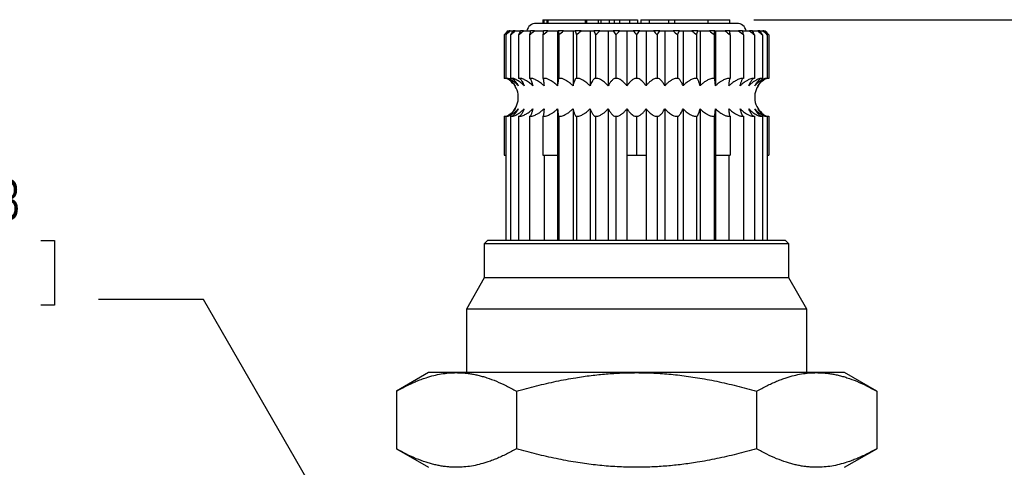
# Model space of a CAD drawing. Header units: millimetres. Extents: x 6 to 273, y 6 to 210.
# Tile 4 of 15: x 53 to 105, y 90 to 114. Entities that reach past the tile are written whole.
import ezdxf

# ---------------------------------------------------------------- set-up
doc = ezdxf.new("R2010")
doc.units = ezdxf.units.MM
doc.linetypes.add('SLD-Solid', pattern=[0])
doc.layers.add('DIMENSIONS', color=140, linetype='SLD-Solid', lineweight=25)
doc.styles.add('SLDTEXTSTYLE0', font='TXT', dxfattribs={"width": 0.7})
doc.dimstyles.new('SLDDIMSTYLE0', dxfattribs={"dimtxt": 2.158008, "dimasz": 3.302, "dimexe": 0, "dimexo": 0.0625, "dimgap": 0.539502, "dimtad": 0, "dimtih": 1, "dimtoh": 1, "dimdec": 1, "dimrnd": 1e-09, "dimzin": 12, "dimdsep": 46, "dimtxsty": 'SLDTEXTSTYLE0', "dimsah": 1, "dimcen": 0.09, "dimadec": 0, "dimazin": 3, "dimtfac": 1, "dimtdec": 1, "dimtofl": 0, "dimtmove": 0, "dimatfit": 3, "dimfxl": 0, "dimfrac": 2, "dimtolj": 1, "dimtzin": 12, "dimarcsym": 0})
doc.dimstyles.new('SLDDIMSTYLE2', dxfattribs={"dimtxt": 2.158008, "dimasz": 3.302, "dimexe": 0, "dimexo": 0.0625, "dimgap": 0.539502, "dimtad": 0, "dimtih": 1, "dimtoh": 1, "dimdec": 1, "dimrnd": 1e-09, "dimzin": 12, "dimdsep": 46, "dimtxsty": 'SLDTEXTSTYLE0', "dimsah": 1, "dimcen": 0, "dimadec": 0, "dimazin": 3, "dimtfac": 1, "dimtdec": 1, "dimtofl": 0, "dimtmove": 0, "dimatfit": 3, "dimfxl": 0, "dimfrac": 2, "dimtolj": 1, "dimtzin": 12, "dimarcsym": 0})

# ---------------------------------------------------------------- blocks, each defined once
blk = doc.blocks.new('_D_1')
at = {"layer": 'DIMENSIONS'}
for p, q in [((92.23, 114.017), (143.741, 114.017)), ((140.566, 114.017), (140.566, 91.045)), ((137.36, 87.132), (136.635, 87.132)), ((136.635, 87.132), (136.635, 83.702)), ((143.773, 87.132), (144.497, 87.132)), ((144.497, 87.132), (144.497, 83.702)), ((136.635, 83.702), (137.36, 83.702)), ((144.497, 83.702), (143.773, 83.702)), ((140.566, 60.567), (140.566, 83.219)), ((96.203, 60.567), (143.741, 60.567))]:
    blk.add_line(p, q, dxfattribs=at)
for points in [[(140.566, 114.017), (140.058, 110.715), (141.074, 110.715)], [(140.566, 60.567), (141.074, 63.869), (140.058, 63.869)]]:
    blk.add_solid(points, dxfattribs=at)
at = {"layer": 'DIMENSIONS', "char_height": 2.1167, "attachment_point": 1, "style": 'SLDTEXTSTYLE0'}
for s, insert in [('53.5', (137.36, 90.344)), ('2.10', (137.36, 86.431))]:
    blk.add_mtext(s, dxfattribs=dict(at, insert=insert))
blk = doc.blocks.new('_D_4')
at = {"layer": 'DIMENSIONS'}
for p, q in [((48.121, 102.359), (47.397, 102.359)), ((47.397, 102.359), (47.397, 98.929)), ((54.534, 102.359), (55.259, 102.359)), ((55.259, 102.359), (55.259, 98.929)), ((63.127, 99.225), (57.571, 99.225)), ((72.208, 83.496), (63.127, 99.225)), ((47.397, 98.929), (48.121, 98.929)), ((55.259, 98.929), (54.534, 98.929))]:
    blk.add_line(p, q, dxfattribs=at)
blk.add_solid([(72.208, 83.496), (70.997, 86.61), (70.118, 86.102)], dxfattribs=at)
at = {"layer": 'DIMENSIONS', "char_height": 2.1167, "attachment_point": 1, "style": 'SLDTEXTSTYLE0'}
for s, insert in [('%%c', (47.39, 105.571)), ('3.3', (50.648, 105.571)), ('0.13', (48.121, 101.658)), ('X2', (49.464, 97.745))]:
    blk.add_mtext(s, dxfattribs=dict(at, insert=insert))

msp = doc.modelspace()

# ---------------------------------------------------------------- linework, layer by layer
for p, q in [((91.343, 113.822), (80.723, 113.822)), ((81.075, 114.017), (81.075, 113.822)), ((81.075, 114.017), (81.129, 114.017)), ((81.129, 114.017), (81.129, 113.822)), ((81.129, 114.017), (81.294, 114.017)), ((81.294, 114.017), (81.294, 113.822)), ((81.294, 114.017), (81.348, 114.017)), ((81.348, 114.017), (81.348, 113.822)), ((81.348, 114.017), (83.322, 114.017)), ((83.322, 114.017), (83.322, 113.822)), ((83.322, 114.017), (83.375, 114.017)), ((83.375, 113.822), (83.375, 114.017)), ((83.375, 114.017), (83.389, 114.017)), ((83.389, 114.017), (83.389, 113.822)), ((83.389, 114.017), (84.005, 114.017)), ((84.005, 114.017), (84.147, 114.017)), ((84.005, 114.017), (84.005, 113.822)), ((84.147, 114.017), (84.147, 113.822)), ((84.147, 114.017), (84.593, 114.017)), ((84.593, 114.017), (84.593, 113.822)), ((84.593, 114.017), (84.85, 114.017)), ((84.85, 114.017), (84.85, 113.822)), ((84.852, 114.017), (84.852, 113.822)), ((84.852, 114.017), (85.137, 114.017)), ((85.137, 114.017), (85.137, 113.822)), ((85.137, 114.017), (85.655, 114.017)), ((85.655, 114.017), (85.655, 113.822)), ((85.655, 114.017), (86.092, 114.017)), ((86.092, 114.017), (86.092, 113.822)), ((86.265, 114.017), (86.265, 113.822)), ((86.265, 114.017), (86.701, 114.017)), ((86.701, 114.017), (87.727, 114.017)), ((86.701, 114.017), (86.701, 113.822)), ((87.727, 114.017), (87.727, 113.822)), ((87.727, 114.017), (88.048, 114.017)), ((88.048, 114.017), (89.825, 114.017)), ((88.048, 114.017), (88.048, 113.822)), ((89.825, 113.822), (89.825, 114.017)), ((89.825, 114.017), (90.96, 114.017)), ((90.96, 113.822), (90.96, 114.017)), ((79.233, 113.422), (79.033, 113.222)), ((79.033, 113.222), (79.033, 110.917)), ((79.12, 113.222), (79.12, 110.917)), ((79.236, 113.422), (79.233, 113.422)), ((79.236, 113.422), (79.292, 113.422)), ((79.346, 113.422), (79.292, 113.422)), ((79.346, 113.422), (79.515, 113.422)), ((79.376, 113.222), (79.376, 110.917)), ((79.622, 113.422), (79.515, 113.422)), ((79.622, 113.422), (79.898, 113.422)), ((79.796, 113.222), (79.796, 110.917)), ((80.055, 113.422), (79.898, 113.422)), ((80.055, 113.422), (80.432, 113.422)), ((80.37, 113.222), (80.37, 110.917)), ((80.635, 113.422), (80.432, 113.422)), ((80.635, 113.422), (81.105, 113.422)), ((81.084, 113.222), (81.084, 110.917)), ((81.349, 113.422), (81.105, 113.422)), ((81.349, 113.422), (81.858, 113.422)), ((81.858, 113.422), (81.858, 110.519)), ((81.858, 113.422), (81.898, 113.422)), ((82.178, 113.422), (81.898, 113.422)), ((81.919, 113.222), (81.919, 110.917)), ((82.178, 113.422), (82.674, 113.422)), ((82.674, 113.422), (82.674, 110.519)), ((82.674, 113.422), (82.793, 113.422)), ((83.101, 113.422), (82.793, 113.422)), ((82.856, 113.222), (82.856, 110.917)), ((83.101, 113.422), (83.573, 113.422)), ((83.573, 113.422), (83.573, 110.519)), ((83.573, 113.422), (83.769, 113.422)), ((84.097, 113.422), (83.769, 113.422)), ((83.87, 113.222), (83.87, 110.917)), ((84.097, 113.422), (84.533, 113.422)), ((84.533, 113.422), (84.799, 113.422)), ((84.533, 113.422), (84.533, 110.519)), ((85.141, 113.422), (84.799, 113.422)), ((84.938, 113.222), (84.938, 110.917)), ((85.141, 113.422), (85.529, 113.422)), ((85.529, 113.422), (85.861, 113.422)), ((85.529, 113.422), (85.529, 110.519)), ((86.206, 113.422), (85.861, 113.422)), ((86.033, 113.222), (86.033, 110.917)), ((86.206, 113.422), (86.538, 113.422)), ((86.538, 113.422), (86.538, 110.519)), ((86.538, 113.422), (86.926, 113.422)), ((87.267, 113.422), (86.926, 113.422)), ((87.128, 113.222), (87.128, 110.917)), ((87.267, 113.422), (87.534, 113.422)), ((87.534, 113.422), (87.534, 110.519)), ((87.534, 113.422), (87.97, 113.422)), ((88.298, 113.422), (87.97, 113.422)), ((88.197, 113.222), (88.197, 110.917)), ((88.298, 113.422), (88.494, 113.422)), ((88.494, 113.422), (88.494, 110.519)), ((88.494, 113.422), (88.966, 113.422)), ((89.273, 113.422), (88.966, 113.422)), ((89.211, 113.222), (89.211, 110.917)), ((89.273, 113.422), (89.393, 113.422)), ((89.393, 113.422), (89.393, 110.519)), ((89.393, 113.422), (89.889, 113.422)), ((90.169, 113.422), (89.889, 113.422)), ((90.148, 113.222), (90.148, 110.917)), ((90.169, 113.422), (90.209, 113.422)), ((90.209, 113.422), (90.209, 110.519)), ((90.209, 113.422), (90.718, 113.422)), ((90.962, 113.422), (90.718, 113.422)), ((90.962, 113.422), (91.431, 113.422)), ((90.983, 113.222), (90.983, 110.917)), ((91.635, 113.422), (91.431, 113.422)), ((91.635, 113.422), (92.012, 113.422)), ((91.697, 113.222), (91.697, 110.917)), ((92.169, 113.422), (92.012, 113.422)), ((92.169, 113.422), (92.445, 113.422)), ((92.271, 113.222), (92.271, 110.917)), ((92.552, 113.422), (92.445, 113.422)), ((92.552, 113.422), (92.721, 113.422)), ((92.691, 113.222), (92.691, 110.917)), ((92.775, 113.422), (92.721, 113.422)), ((92.775, 113.422), (92.831, 113.422)), ((92.833, 113.422), (92.831, 113.422)), ((93.033, 113.222), (92.833, 113.422)), ((92.947, 113.222), (92.947, 110.917)), ((93.033, 113.222), (93.033, 110.917)), ((79.12, 110.917), (79.033, 110.917)), ((79.242, 110.917), (79.12, 110.917)), ((79.508, 110.917), (79.376, 110.917)), ((79.936, 110.917), (79.796, 110.917)), ((80.513, 110.917), (80.37, 110.917)), ((81.226, 110.917), (81.084, 110.917)), ((81.919, 110.917), (81.908, 110.917)), ((82.058, 110.917), (81.919, 110.917)), ((82.856, 110.917), (82.822, 110.917)), ((82.988, 110.917), (82.856, 110.917)), ((83.87, 110.917), (83.816, 110.917)), ((83.992, 110.917), (83.87, 110.917)), ((84.938, 110.917), (84.864, 110.917)), ((85.047, 110.917), (84.938, 110.917)), ((86.033, 110.917), (85.94, 110.917)), ((86.126, 110.917), (86.033, 110.917)), ((87.128, 110.917), (87.02, 110.917)), ((87.203, 110.917), (87.128, 110.917)), ((88.197, 110.917), (88.074, 110.917)), ((88.251, 110.917), (88.197, 110.917)), ((89.211, 110.917), (89.079, 110.917)), ((89.245, 110.917), (89.211, 110.917)), ((90.148, 110.917), (90.009, 110.917)), ((90.159, 110.917), (90.148, 110.917)), ((90.983, 110.917), (90.84, 110.917)), ((91.697, 110.917), (91.554, 110.917)), ((92.271, 110.917), (92.131, 110.917)), ((92.691, 110.917), (92.559, 110.917)), ((92.947, 110.917), (92.825, 110.917)), ((93.033, 110.917), (92.947, 110.917)), ((79.033, 108.917), (79.12, 108.917)), ((79.033, 108.917), (79.033, 106.867)), ((79.12, 108.917), (79.12, 102.367)), ((79.12, 108.917), (79.242, 108.917)), ((79.376, 108.917), (79.376, 102.367)), ((79.376, 108.917), (79.508, 108.917)), ((79.796, 108.917), (79.796, 102.367)), ((79.796, 108.917), (79.936, 108.917)), ((80.37, 108.917), (80.37, 102.367)), ((80.37, 108.917), (80.513, 108.917)), ((81.084, 108.917), (81.226, 108.917)), ((81.084, 108.917), (81.084, 106.867)), ((81.858, 109.315), (81.858, 106.867)), ((81.908, 108.917), (81.919, 108.917)), ((81.919, 108.917), (81.919, 102.367)), ((81.919, 108.917), (82.058, 108.917)), ((82.674, 109.315), (82.674, 102.367)), ((82.822, 108.917), (82.856, 108.917)), ((82.856, 108.917), (82.856, 102.367)), ((82.856, 108.917), (82.988, 108.917)), ((83.573, 109.315), (83.573, 102.367)), ((83.816, 108.917), (83.87, 108.917)), ((83.87, 108.917), (83.87, 102.367)), ((83.87, 108.917), (83.992, 108.917)), ((84.533, 109.315), (84.533, 102.367)), ((84.864, 108.917), (84.938, 108.917)), ((84.938, 108.917), (84.938, 102.367)), ((84.938, 108.917), (85.047, 108.917)), ((85.529, 109.315), (85.529, 106.867)), ((85.94, 108.917), (86.033, 108.917)), ((86.033, 108.917), (86.033, 106.867)), ((86.033, 108.917), (86.126, 108.917)), ((86.538, 109.315), (86.538, 106.867)), ((87.02, 108.917), (87.128, 108.917)), ((87.128, 108.917), (87.128, 102.367)), ((87.128, 108.917), (87.203, 108.917)), ((87.534, 109.315), (87.534, 102.367)), ((88.074, 108.917), (88.197, 108.917)), ((88.197, 108.917), (88.197, 102.367)), ((88.197, 108.917), (88.251, 108.917)), ((88.494, 109.315), (88.494, 102.367)), ((89.079, 108.917), (89.211, 108.917)), ((89.211, 108.917), (89.211, 102.367)), ((89.211, 108.917), (89.245, 108.917)), ((89.393, 109.315), (89.393, 102.367)), ((90.009, 108.917), (90.148, 108.917)), ((90.148, 108.917), (90.148, 102.367)), ((90.148, 108.917), (90.159, 108.917)), ((90.209, 109.315), (90.209, 106.867)), ((90.84, 108.917), (90.983, 108.917)), ((90.983, 108.917), (90.983, 106.867)), ((91.554, 108.917), (91.697, 108.917)), ((91.697, 108.917), (91.697, 102.367)), ((92.131, 108.917), (92.271, 108.917)), ((92.271, 108.917), (92.271, 102.367)), ((92.559, 108.917), (92.691, 108.917)), ((92.691, 108.917), (92.691, 102.367)), ((92.825, 108.917), (92.947, 108.917)), ((92.947, 108.917), (92.947, 102.367)), ((92.947, 108.917), (93.033, 108.917)), ((93.033, 108.917), (93.033, 106.867)), ((79.033, 106.867), (79.12, 106.867)), ((81.084, 106.867), (81.858, 106.867)), ((81.145, 106.867), (81.145, 102.367)), ((81.858, 106.867), (81.858, 102.367)), ((85.529, 106.867), (86.033, 106.867)), ((85.529, 106.867), (85.529, 102.367)), ((86.033, 106.867), (86.538, 106.867)), ((86.538, 106.867), (86.538, 102.367)), ((90.209, 106.867), (90.209, 102.367)), ((90.209, 106.867), (90.983, 106.867)), ((90.922, 106.867), (90.922, 102.367)), ((92.947, 106.867), (93.033, 106.867)), ((78.178, 102.367), (77.983, 102.172)), ((77.983, 102.172), (77.983, 100.372)), ((94.083, 102.172), (77.983, 102.172)), ((78.178, 102.367), (86.033, 102.367)), ((86.033, 102.367), (93.888, 102.367)), ((94.083, 102.172), (93.888, 102.367)), ((94.083, 100.372), (94.083, 102.172)), ((77.983, 100.372), (77.033, 98.722)), ((94.083, 100.372), (77.983, 100.372)), ((95.033, 98.722), (94.083, 100.372)), ((77.033, 98.722), (77.033, 95.367)), ((95.033, 98.722), (77.033, 98.722)), ((95.033, 95.367), (95.033, 98.722)), ((75.033, 95.367), (73.332, 94.385)), ((76.507, 95.367), (75.033, 95.367)), ((86.033, 95.367), (76.507, 95.367)), ((95.56, 95.367), (86.033, 95.367)), ((97.033, 95.367), (95.56, 95.367)), ((98.735, 94.385), (97.033, 95.367)), ((73.332, 94.385), (73.332, 91.35)), ((79.683, 94.385), (79.683, 91.35)), ((92.384, 94.385), (92.384, 91.35)), ((98.735, 94.385), (98.735, 91.35)), ((73.332, 91.35), (75.033, 90.367)), ((97.033, 90.367), (98.735, 91.35))]:
    msp.add_line(p, q)
for centre, radius, start, end in [((80.723, 113.322), 0.5, 90, 168.463), ((91.343, 113.322), 0.5, 11.537, 90), ((78.683, 109.917), 1.1, 321.2358, 55.1773), ((93.383, 109.917), 1.1, 141.2358, 235.1773)]:
    msp.add_arc(centre, radius, start, end)
for points in [[(79.033, 113.222), (79.101, 113.289), (79.168, 113.356), (79.236, 113.422)], [(79.12, 113.222), (79.195, 113.289), (79.27, 113.356), (79.346, 113.422)], [(79.292, 113.422), (79.235, 113.356), (79.177, 113.289), (79.12, 113.222)], [(79.376, 113.222), (79.458, 113.289), (79.54, 113.356), (79.622, 113.422)], [(79.515, 113.422), (79.468, 113.356), (79.422, 113.289), (79.376, 113.222)], [(79.796, 113.222), (79.882, 113.289), (79.968, 113.356), (80.055, 113.422)], [(79.898, 113.422), (79.864, 113.356), (79.83, 113.289), (79.796, 113.222)], [(80.37, 113.222), (80.458, 113.289), (80.547, 113.356), (80.635, 113.422)], [(80.432, 113.422), (80.412, 113.356), (80.391, 113.289), (80.37, 113.222)], [(81.084, 113.222), (81.172, 113.289), (81.26, 113.356), (81.349, 113.422)], [(81.105, 113.422), (81.098, 113.356), (81.091, 113.289), (81.084, 113.222)], [(81.898, 113.422), (81.905, 113.356), (81.912, 113.289), (81.919, 113.222)], [(81.919, 113.222), (82.005, 113.289), (82.091, 113.356), (82.178, 113.422)], [(82.793, 113.422), (82.814, 113.356), (82.835, 113.289), (82.856, 113.222)], [(82.856, 113.222), (82.937, 113.289), (83.019, 113.356), (83.101, 113.422)], [(83.769, 113.422), (83.803, 113.356), (83.837, 113.289), (83.87, 113.222)], [(83.87, 113.222), (83.946, 113.289), (84.021, 113.356), (84.097, 113.422)], [(84.799, 113.422), (84.846, 113.356), (84.892, 113.289), (84.938, 113.222)], [(84.938, 113.222), (85.006, 113.289), (85.073, 113.356), (85.141, 113.422)], [(85.861, 113.422), (85.919, 113.356), (85.976, 113.289), (86.033, 113.222)], [(86.033, 113.222), (86.091, 113.289), (86.148, 113.356), (86.206, 113.422)], [(86.926, 113.422), (86.994, 113.356), (87.061, 113.289), (87.128, 113.222)], [(87.128, 113.222), (87.175, 113.289), (87.221, 113.356), (87.267, 113.422)], [(87.97, 113.422), (88.046, 113.356), (88.121, 113.289), (88.197, 113.222)], [(88.197, 113.222), (88.23, 113.289), (88.264, 113.356), (88.298, 113.422)], [(88.966, 113.422), (89.048, 113.356), (89.13, 113.289), (89.211, 113.222)], [(89.211, 113.222), (89.232, 113.289), (89.253, 113.356), (89.273, 113.422)], [(89.889, 113.422), (89.976, 113.356), (90.062, 113.289), (90.148, 113.222)], [(90.148, 113.222), (90.155, 113.289), (90.162, 113.356), (90.169, 113.422)], [(90.718, 113.422), (90.807, 113.356), (90.895, 113.289), (90.983, 113.222)], [(90.983, 113.222), (90.976, 113.289), (90.969, 113.356), (90.962, 113.422)], [(91.431, 113.422), (91.52, 113.356), (91.609, 113.289), (91.697, 113.222)], [(91.697, 113.222), (91.676, 113.289), (91.655, 113.356), (91.635, 113.422)], [(92.012, 113.422), (92.098, 113.356), (92.185, 113.289), (92.271, 113.222)], [(92.271, 113.222), (92.237, 113.289), (92.203, 113.356), (92.169, 113.422)], [(92.445, 113.422), (92.527, 113.356), (92.609, 113.289), (92.691, 113.222)], [(92.691, 113.222), (92.645, 113.289), (92.598, 113.356), (92.552, 113.422)], [(92.721, 113.422), (92.796, 113.356), (92.872, 113.289), (92.947, 113.222)], [(92.947, 113.222), (92.89, 113.289), (92.832, 113.356), (92.775, 113.422)], [(92.831, 113.422), (92.899, 113.356), (92.966, 113.289), (93.033, 113.222)]]:
    msp.add_open_spline(points, degree=3)
for points, knots in [([(79.624, 110.519), (79.609, 110.54), (79.575, 110.586), (79.516, 110.653), (79.444, 110.723), (79.357, 110.793), (79.256, 110.861), (79.181, 110.898), (79.142, 110.917)], [0, 0, 0, 0, 0.117019, 0.253385, 0.409453, 0.585607, 0.782287, 1, 1, 1, 1]), ([(79.213, 110.917), (79.237, 110.904), (79.282, 110.878), (79.342, 110.836), (79.392, 110.795), (79.458, 110.735), (79.539, 110.649), (79.597, 110.56), (79.624, 110.519)], [0, 0, 0, 0, 0.156323, 0.291689, 0.406375, 0.500602, 0.766332, 1, 1, 1, 1]), ([(79.782, 110.519), (79.764, 110.54), (79.727, 110.586), (79.66, 110.653), (79.579, 110.723), (79.482, 110.793), (79.369, 110.861), (79.286, 110.898), (79.242, 110.917)], [0, 0, 0, 0, 0.117019, 0.253385, 0.409453, 0.585607, 0.782287, 1, 1, 1, 1]), ([(79.451, 110.917), (79.47, 110.904), (79.506, 110.878), (79.555, 110.836), (79.595, 110.795), (79.649, 110.735), (79.713, 110.649), (79.76, 110.56), (79.782, 110.519)], [0, 0, 0, 0, 0.156323, 0.291689, 0.406375, 0.500602, 0.766331, 1, 1, 1, 1]), ([(80.094, 110.519), (80.075, 110.54), (80.034, 110.586), (79.961, 110.653), (79.874, 110.723), (79.769, 110.793), (79.646, 110.861), (79.556, 110.898), (79.508, 110.917)], [0, 0, 0, 0, 0.117019, 0.253385, 0.409453, 0.585607, 0.782287, 1, 1, 1, 1]), ([(79.851, 110.917), (79.865, 110.904), (79.892, 110.878), (79.927, 110.836), (79.957, 110.795), (79.996, 110.735), (80.043, 110.649), (80.078, 110.56), (80.094, 110.519)], [0, 0, 0, 0, 0.156323, 0.291689, 0.406375, 0.500602, 0.766331, 1, 1, 1, 1]), ([(80.552, 110.519), (80.532, 110.54), (80.489, 110.586), (80.412, 110.653), (80.32, 110.723), (80.21, 110.793), (80.081, 110.861), (79.986, 110.898), (79.936, 110.917)], [0, 0, 0, 0, 0.117019, 0.253385, 0.409453, 0.585607, 0.782287, 1, 1, 1, 1]), ([(80.404, 110.917), (80.412, 110.904), (80.429, 110.878), (80.45, 110.836), (80.468, 110.795), (80.492, 110.735), (80.521, 110.649), (80.542, 110.56), (80.552, 110.519)], [0, 0, 0, 0, 0.156323, 0.29169, 0.406375, 0.500602, 0.766331, 1, 1, 1, 1]), ([(81.145, 110.519), (81.124, 110.54), (81.08, 110.586), (81.002, 110.653), (80.907, 110.723), (80.794, 110.793), (80.662, 110.861), (80.564, 110.898), (80.513, 110.917)], [0, 0, 0, 0, 0.117019, 0.253385, 0.409453, 0.585607, 0.782287, 1, 1, 1, 1]), ([(81.095, 110.917), (81.098, 110.904), (81.103, 110.878), (81.111, 110.836), (81.116, 110.795), (81.124, 110.735), (81.134, 110.649), (81.141, 110.56), (81.145, 110.519)], [0, 0, 0, 0, 0.1563234, 0.2916896, 0.4063746, 0.5006016, 0.7663309, 1, 1, 1, 1]), ([(81.858, 110.519), (81.838, 110.54), (81.793, 110.586), (81.715, 110.653), (81.62, 110.723), (81.507, 110.793), (81.375, 110.861), (81.278, 110.898), (81.226, 110.917)], [0, 0, 0, 0, 0.117019, 0.253385, 0.409453, 0.585607, 0.782287, 1, 1, 1, 1]), ([(81.908, 110.917), (81.905, 110.904), (81.899, 110.878), (81.892, 110.836), (81.886, 110.795), (81.878, 110.735), (81.868, 110.649), (81.861, 110.56), (81.858, 110.519)], [0, 0, 0, 0, 0.1563234, 0.2916896, 0.4063746, 0.5006016, 0.7663309, 1, 1, 1, 1]), ([(82.674, 110.519), (82.654, 110.54), (82.611, 110.586), (82.534, 110.653), (82.442, 110.723), (82.332, 110.793), (82.203, 110.861), (82.108, 110.898), (82.058, 110.917)], [0, 0, 0, 0, 0.117019, 0.253385, 0.409453, 0.585607, 0.782287, 1, 1, 1, 1]), ([(82.822, 110.917), (82.813, 110.904), (82.797, 110.878), (82.776, 110.836), (82.757, 110.795), (82.733, 110.735), (82.705, 110.649), (82.684, 110.56), (82.674, 110.519)], [0, 0, 0, 0, 0.156323, 0.29169, 0.406375, 0.500602, 0.766331, 1, 1, 1, 1]), ([(83.573, 110.519), (83.554, 110.54), (83.513, 110.586), (83.44, 110.653), (83.352, 110.723), (83.248, 110.793), (83.125, 110.861), (83.035, 110.898), (82.988, 110.917)], [0, 0, 0, 0, 0.1170189, 0.2533847, 0.4094526, 0.585607, 0.7822867, 1, 1, 1, 1]), ([(83.816, 110.917), (83.801, 110.904), (83.775, 110.878), (83.739, 110.836), (83.71, 110.795), (83.67, 110.735), (83.623, 110.649), (83.589, 110.56), (83.573, 110.519)], [0, 0, 0, 0, 0.156323, 0.291689, 0.406375, 0.500602, 0.766331, 1, 1, 1, 1]), ([(84.533, 110.519), (84.515, 110.54), (84.477, 110.586), (84.41, 110.653), (84.329, 110.723), (84.232, 110.793), (84.119, 110.861), (84.036, 110.898), (83.992, 110.917)], [0, 0, 0, 0, 0.117019, 0.253385, 0.409453, 0.585607, 0.782287, 1, 1, 1, 1]), ([(84.864, 110.917), (84.844, 110.904), (84.808, 110.878), (84.76, 110.836), (84.719, 110.795), (84.665, 110.735), (84.601, 110.649), (84.554, 110.56), (84.533, 110.519)], [0, 0, 0, 0, 0.156323, 0.291689, 0.406375, 0.500602, 0.766331, 1, 1, 1, 1]), ([(85.529, 110.519), (85.513, 110.54), (85.479, 110.586), (85.419, 110.653), (85.347, 110.723), (85.261, 110.793), (85.161, 110.861), (85.086, 110.898), (85.047, 110.917)], [0, 0, 0, 0, 0.117019, 0.253385, 0.409453, 0.585607, 0.782287, 1, 1, 1, 1]), ([(85.94, 110.917), (85.916, 110.904), (85.872, 110.878), (85.811, 110.836), (85.761, 110.795), (85.694, 110.735), (85.614, 110.649), (85.556, 110.56), (85.529, 110.519)], [0, 0, 0, 0, 0.156323, 0.291689, 0.406375, 0.500602, 0.766332, 1, 1, 1, 1]), ([(86.538, 110.519), (86.524, 110.54), (86.495, 110.586), (86.444, 110.653), (86.382, 110.723), (86.309, 110.793), (86.223, 110.861), (86.16, 110.898), (86.126, 110.917)], [0, 0, 0, 0, 0.117019, 0.253385, 0.409453, 0.585607, 0.782287, 1, 1, 1, 1]), ([(87.02, 110.917), (86.992, 110.904), (86.939, 110.878), (86.868, 110.836), (86.81, 110.795), (86.731, 110.735), (86.638, 110.649), (86.57, 110.56), (86.538, 110.519)], [0, 0, 0, 0, 0.156323, 0.291689, 0.406375, 0.500602, 0.766332, 1, 1, 1, 1]), ([(87.534, 110.519), (87.524, 110.54), (87.5, 110.586), (87.458, 110.653), (87.409, 110.723), (87.35, 110.793), (87.281, 110.861), (87.23, 110.898), (87.203, 110.917)], [0, 0, 0, 0, 0.117019, 0.253385, 0.409453, 0.585607, 0.782287, 1, 1, 1, 1]), ([(88.074, 110.917), (88.043, 110.904), (87.984, 110.878), (87.905, 110.836), (87.839, 110.795), (87.751, 110.735), (87.646, 110.649), (87.57, 110.56), (87.534, 110.519)], [0, 0, 0, 0, 0.156323, 0.291689, 0.406375, 0.500602, 0.766331, 1, 1, 1, 1]), ([(88.494, 110.519), (88.486, 110.54), (88.469, 110.586), (88.438, 110.653), (88.401, 110.723), (88.358, 110.793), (88.308, 110.861), (88.271, 110.898), (88.251, 110.917)], [0, 0, 0, 0, 0.117019, 0.253385, 0.409453, 0.585607, 0.782287, 1, 1, 1, 1]), ([(89.079, 110.917), (89.045, 110.904), (88.981, 110.878), (88.895, 110.836), (88.824, 110.795), (88.729, 110.735), (88.615, 110.649), (88.532, 110.56), (88.494, 110.519)], [0, 0, 0, 0, 0.1563233, 0.2916895, 0.4063746, 0.5006018, 0.766331, 1, 1, 1, 1]), ([(89.393, 110.519), (89.388, 110.54), (89.377, 110.586), (89.358, 110.653), (89.336, 110.723), (89.309, 110.793), (89.279, 110.861), (89.257, 110.898), (89.245, 110.917)], [0, 0, 0, 0, 0.117019, 0.253385, 0.409453, 0.585607, 0.782287, 1, 1, 1, 1]), ([(90.009, 110.917), (89.973, 110.904), (89.906, 110.878), (89.815, 110.836), (89.74, 110.795), (89.64, 110.735), (89.52, 110.649), (89.433, 110.56), (89.393, 110.519)], [0, 0, 0, 0, 0.156323, 0.29169, 0.406375, 0.500602, 0.766331, 1, 1, 1, 1]), ([(90.209, 110.519), (90.207, 110.54), (90.203, 110.586), (90.197, 110.653), (90.189, 110.723), (90.18, 110.793), (90.171, 110.861), (90.163, 110.898), (90.159, 110.917)], [0, 0, 0, 0, 0.117019, 0.253385, 0.409453, 0.585607, 0.782287, 1, 1, 1, 1]), ([(90.84, 110.917), (90.804, 110.904), (90.735, 110.878), (90.642, 110.836), (90.565, 110.795), (90.463, 110.735), (90.34, 110.649), (90.251, 110.56), (90.209, 110.519)], [0, 0, 0, 0, 0.156323, 0.29169, 0.406375, 0.500602, 0.766331, 1, 1, 1, 1]), ([(90.922, 110.519), (90.924, 110.54), (90.927, 110.586), (90.932, 110.653), (90.94, 110.723), (90.949, 110.793), (90.96, 110.861), (90.968, 110.898), (90.972, 110.917)], [0, 0, 0, 0, 0.117019, 0.253385, 0.409453, 0.585607, 0.782287, 1, 1, 1, 1]), ([(91.554, 110.917), (91.517, 110.904), (91.448, 110.878), (91.355, 110.836), (91.279, 110.795), (91.176, 110.735), (91.053, 110.649), (90.964, 110.56), (90.922, 110.519)], [0, 0, 0, 0, 0.156323, 0.29169, 0.406375, 0.500602, 0.766331, 1, 1, 1, 1]), ([(91.515, 110.519), (91.52, 110.54), (91.53, 110.586), (91.548, 110.653), (91.57, 110.723), (91.596, 110.793), (91.628, 110.861), (91.651, 110.898), (91.663, 110.917)], [0, 0, 0, 0, 0.1170189, 0.2533847, 0.4094526, 0.585607, 0.7822867, 1, 1, 1, 1]), ([(92.131, 110.917), (92.095, 110.904), (92.028, 110.878), (91.938, 110.836), (91.863, 110.795), (91.763, 110.735), (91.643, 110.649), (91.556, 110.56), (91.515, 110.519)], [0, 0, 0, 0, 0.1563233, 0.2916895, 0.4063746, 0.5006017, 0.7663309, 1, 1, 1, 1]), ([(91.973, 110.519), (91.981, 110.54), (91.998, 110.586), (92.027, 110.653), (92.063, 110.723), (92.107, 110.793), (92.158, 110.861), (92.196, 110.898), (92.216, 110.917)], [0, 0, 0, 0, 0.117019, 0.253385, 0.409453, 0.585607, 0.782287, 1, 1, 1, 1]), ([(92.559, 110.917), (92.524, 110.904), (92.461, 110.878), (92.375, 110.836), (92.304, 110.795), (92.209, 110.735), (92.094, 110.649), (92.012, 110.56), (91.973, 110.519)], [0, 0, 0, 0, 0.156323, 0.291689, 0.406375, 0.500602, 0.766331, 1, 1, 1, 1]), ([(92.285, 110.519), (92.296, 110.54), (92.319, 110.586), (92.359, 110.653), (92.408, 110.723), (92.468, 110.793), (92.538, 110.861), (92.589, 110.898), (92.616, 110.917)], [0, 0, 0, 0, 0.117019, 0.253385, 0.409453, 0.585607, 0.782287, 1, 1, 1, 1]), ([(92.825, 110.917), (92.794, 110.904), (92.735, 110.878), (92.655, 110.836), (92.59, 110.795), (92.502, 110.735), (92.397, 110.649), (92.321, 110.56), (92.285, 110.519)], [0, 0, 0, 0, 0.156323, 0.291689, 0.406375, 0.500602, 0.766331, 1, 1, 1, 1]), ([(92.443, 110.519), (92.456, 110.54), (92.485, 110.586), (92.535, 110.653), (92.597, 110.723), (92.671, 110.793), (92.757, 110.861), (92.821, 110.898), (92.854, 110.917)], [0, 0, 0, 0, 0.1170189, 0.2533847, 0.4094526, 0.585607, 0.7822867, 1, 1, 1, 1]), ([(92.925, 110.917), (92.896, 110.904), (92.844, 110.878), (92.773, 110.836), (92.715, 110.795), (92.637, 110.735), (92.543, 110.649), (92.475, 110.56), (92.443, 110.519)], [0, 0, 0, 0, 0.156323, 0.291689, 0.406375, 0.500602, 0.766332, 1, 1, 1, 1]), ([(79.142, 108.917), (79.17, 108.931), (79.223, 108.956), (79.294, 108.999), (79.352, 109.039), (79.43, 109.099), (79.524, 109.185), (79.592, 109.274), (79.624, 109.315)], [0, 0, 0, 0, 0.156323, 0.291689, 0.406375, 0.500602, 0.766332, 1, 1, 1, 1]), ([(79.624, 109.315), (79.611, 109.294), (79.582, 109.248), (79.532, 109.181), (79.47, 109.111), (79.396, 109.041), (79.31, 108.973), (79.246, 108.936), (79.213, 108.917)], [0, 0, 0, 0, 0.117019, 0.253385, 0.409453, 0.585607, 0.782287, 1, 1, 1, 1]), ([(79.242, 108.917), (79.273, 108.931), (79.332, 108.956), (79.411, 108.999), (79.477, 109.039), (79.565, 109.099), (79.67, 109.185), (79.746, 109.274), (79.782, 109.315)], [0, 0, 0, 0, 0.156323, 0.291689, 0.406375, 0.500602, 0.766331, 1, 1, 1, 1]), ([(79.782, 109.315), (79.771, 109.294), (79.748, 109.248), (79.708, 109.181), (79.658, 109.111), (79.599, 109.041), (79.529, 108.973), (79.478, 108.936), (79.451, 108.917)], [0, 0, 0, 0, 0.117019, 0.253385, 0.409453, 0.585607, 0.782287, 1, 1, 1, 1]), ([(79.508, 108.917), (79.543, 108.931), (79.606, 108.956), (79.692, 108.999), (79.763, 109.039), (79.858, 109.099), (79.973, 109.185), (80.055, 109.274), (80.094, 109.315)], [0, 0, 0, 0, 0.156323, 0.291689, 0.406375, 0.500602, 0.766331, 1, 1, 1, 1]), ([(80.094, 109.315), (80.086, 109.294), (80.069, 109.248), (80.04, 109.181), (80.004, 109.111), (79.96, 109.041), (79.909, 108.973), (79.871, 108.936), (79.851, 108.917)], [0, 0, 0, 0, 0.117019, 0.253385, 0.409453, 0.585607, 0.782287, 1, 1, 1, 1]), ([(79.936, 108.917), (79.972, 108.931), (80.039, 108.956), (80.129, 108.999), (80.204, 109.039), (80.304, 109.099), (80.424, 109.185), (80.511, 109.274), (80.552, 109.315)], [0, 0, 0, 0, 0.156323, 0.29169, 0.406375, 0.500602, 0.766331, 1, 1, 1, 1]), ([(80.552, 109.315), (80.547, 109.294), (80.537, 109.248), (80.519, 109.181), (80.497, 109.111), (80.471, 109.041), (80.439, 108.973), (80.416, 108.936), (80.404, 108.917)], [0, 0, 0, 0, 0.117019, 0.253385, 0.409453, 0.585607, 0.782287, 1, 1, 1, 1]), ([(80.513, 108.917), (80.55, 108.931), (80.619, 108.956), (80.712, 108.999), (80.788, 109.039), (80.891, 109.099), (81.014, 109.185), (81.103, 109.274), (81.145, 109.315)], [0, 0, 0, 0, 0.156323, 0.29169, 0.406375, 0.500602, 0.766331, 1, 1, 1, 1]), ([(81.145, 109.315), (81.143, 109.294), (81.14, 109.248), (81.134, 109.181), (81.127, 109.111), (81.118, 109.041), (81.107, 108.973), (81.099, 108.936), (81.095, 108.917)], [0, 0, 0, 0, 0.1170189, 0.2533847, 0.4094526, 0.585607, 0.7822867, 1, 1, 1, 1]), ([(81.226, 108.917), (81.263, 108.931), (81.332, 108.956), (81.425, 108.999), (81.502, 109.039), (81.604, 109.099), (81.727, 109.185), (81.816, 109.274), (81.858, 109.315)], [0, 0, 0, 0, 0.156323, 0.29169, 0.406375, 0.500602, 0.766331, 1, 1, 1, 1]), ([(81.858, 109.315), (81.86, 109.294), (81.863, 109.248), (81.87, 109.181), (81.878, 109.111), (81.887, 109.041), (81.896, 108.973), (81.904, 108.936), (81.908, 108.917)], [0, 0, 0, 0, 0.117019, 0.253385, 0.409453, 0.585607, 0.782287, 1, 1, 1, 1]), ([(82.058, 108.917), (82.094, 108.931), (82.161, 108.956), (82.252, 108.999), (82.327, 109.039), (82.427, 109.099), (82.547, 109.185), (82.634, 109.274), (82.674, 109.315)], [0, 0, 0, 0, 0.156323, 0.29169, 0.406375, 0.500602, 0.766331, 1, 1, 1, 1]), ([(82.674, 109.315), (82.679, 109.294), (82.69, 109.248), (82.709, 109.181), (82.731, 109.111), (82.757, 109.041), (82.788, 108.973), (82.81, 108.936), (82.822, 108.917)], [0, 0, 0, 0, 0.117019, 0.253385, 0.409453, 0.585607, 0.782287, 1, 1, 1, 1]), ([(82.988, 108.917), (83.022, 108.931), (83.086, 108.956), (83.172, 108.999), (83.243, 109.039), (83.338, 109.099), (83.452, 109.185), (83.535, 109.274), (83.573, 109.315)], [0, 0, 0, 0, 0.156323, 0.291689, 0.406375, 0.500602, 0.766331, 1, 1, 1, 1]), ([(83.573, 109.315), (83.581, 109.294), (83.598, 109.248), (83.629, 109.181), (83.666, 109.111), (83.709, 109.041), (83.759, 108.973), (83.796, 108.936), (83.816, 108.917)], [0, 0, 0, 0, 0.117019, 0.253385, 0.409453, 0.585607, 0.782287, 1, 1, 1, 1]), ([(83.992, 108.917), (84.024, 108.931), (84.083, 108.956), (84.162, 108.999), (84.228, 109.039), (84.316, 109.099), (84.421, 109.185), (84.497, 109.274), (84.533, 109.315)], [0, 0, 0, 0, 0.1563232, 0.2916894, 0.4063746, 0.500602, 0.7663312, 1, 1, 1, 1]), ([(84.533, 109.315), (84.543, 109.294), (84.567, 109.248), (84.608, 109.181), (84.658, 109.111), (84.717, 109.041), (84.786, 108.973), (84.837, 108.936), (84.864, 108.917)], [0, 0, 0, 0, 0.117019, 0.253385, 0.409453, 0.585607, 0.782287, 1, 1, 1, 1]), ([(85.047, 108.917), (85.075, 108.931), (85.128, 108.956), (85.199, 108.999), (85.257, 109.039), (85.336, 109.099), (85.429, 109.185), (85.497, 109.274), (85.529, 109.315)], [0, 0, 0, 0, 0.156323, 0.291689, 0.406375, 0.500602, 0.766332, 1, 1, 1, 1]), ([(85.529, 109.315), (85.542, 109.294), (85.571, 109.248), (85.623, 109.181), (85.685, 109.111), (85.758, 109.041), (85.844, 108.973), (85.907, 108.936), (85.94, 108.917)], [0, 0, 0, 0, 0.117019, 0.253385, 0.409453, 0.585607, 0.782287, 1, 1, 1, 1]), ([(86.126, 108.917), (86.15, 108.931), (86.195, 108.956), (86.256, 108.999), (86.306, 109.039), (86.373, 109.099), (86.453, 109.185), (86.511, 109.274), (86.538, 109.315)], [0, 0, 0, 0, 0.156323, 0.291689, 0.406375, 0.500602, 0.766332, 1, 1, 1, 1]), ([(86.538, 109.315), (86.554, 109.294), (86.587, 109.248), (86.648, 109.181), (86.72, 109.111), (86.806, 109.041), (86.906, 108.973), (86.981, 108.936), (87.02, 108.917)], [0, 0, 0, 0, 0.117019, 0.253385, 0.409453, 0.585607, 0.782287, 1, 1, 1, 1]), ([(87.203, 108.917), (87.223, 108.931), (87.259, 108.956), (87.307, 108.999), (87.348, 109.039), (87.402, 109.099), (87.466, 109.185), (87.513, 109.274), (87.534, 109.315)], [0, 0, 0, 0, 0.156323, 0.291689, 0.406375, 0.500602, 0.766331, 1, 1, 1, 1]), ([(87.534, 109.315), (87.552, 109.294), (87.59, 109.248), (87.657, 109.181), (87.738, 109.111), (87.835, 109.041), (87.947, 108.973), (88.031, 108.936), (88.074, 108.917)], [0, 0, 0, 0, 0.117019, 0.253385, 0.409453, 0.585607, 0.782287, 1, 1, 1, 1]), ([(88.251, 108.917), (88.266, 108.931), (88.292, 108.956), (88.328, 108.999), (88.357, 109.039), (88.397, 109.099), (88.444, 109.185), (88.478, 109.274), (88.494, 109.315)], [0, 0, 0, 0, 0.1563233, 0.2916895, 0.4063746, 0.5006018, 0.766331, 1, 1, 1, 1]), ([(88.494, 109.315), (88.513, 109.294), (88.554, 109.248), (88.627, 109.181), (88.715, 109.111), (88.819, 109.041), (88.941, 108.973), (89.032, 108.936), (89.079, 108.917)], [0, 0, 0, 0, 0.117019, 0.253385, 0.409453, 0.585607, 0.782287, 1, 1, 1, 1]), ([(89.245, 108.917), (89.253, 108.931), (89.27, 108.956), (89.291, 108.999), (89.309, 109.039), (89.334, 109.099), (89.362, 109.185), (89.383, 109.274), (89.393, 109.315)], [0, 0, 0, 0, 0.156323, 0.29169, 0.406375, 0.500602, 0.766331, 1, 1, 1, 1]), ([(89.393, 109.315), (89.413, 109.294), (89.456, 109.248), (89.532, 109.181), (89.625, 109.111), (89.735, 109.041), (89.864, 108.973), (89.959, 108.936), (90.009, 108.917)], [0, 0, 0, 0, 0.117019, 0.253385, 0.409453, 0.585607, 0.782287, 1, 1, 1, 1]), ([(90.159, 108.917), (90.162, 108.931), (90.167, 108.956), (90.175, 108.999), (90.181, 109.039), (90.189, 109.099), (90.199, 109.185), (90.206, 109.274), (90.209, 109.315)], [0, 0, 0, 0, 0.156323, 0.29169, 0.406375, 0.500602, 0.766331, 1, 1, 1, 1]), ([(90.209, 109.315), (90.229, 109.294), (90.274, 109.248), (90.352, 109.181), (90.447, 109.111), (90.56, 109.041), (90.692, 108.973), (90.789, 108.936), (90.84, 108.917)], [0, 0, 0, 0, 0.117019, 0.253385, 0.409453, 0.585607, 0.782287, 1, 1, 1, 1]), ([(90.922, 109.315), (90.943, 109.294), (90.987, 109.248), (91.065, 109.181), (91.16, 109.111), (91.273, 109.041), (91.405, 108.973), (91.503, 108.936), (91.554, 108.917)], [0, 0, 0, 0, 0.1170189, 0.2533847, 0.4094526, 0.585607, 0.7822867, 1, 1, 1, 1]), ([(90.972, 108.917), (90.969, 108.931), (90.964, 108.956), (90.956, 108.999), (90.95, 109.039), (90.943, 109.099), (90.933, 109.185), (90.926, 109.274), (90.922, 109.315)], [0, 0, 0, 0, 0.156323, 0.29169, 0.406375, 0.500602, 0.766331, 1, 1, 1, 1]), ([(91.515, 109.315), (91.535, 109.294), (91.578, 109.248), (91.655, 109.181), (91.747, 109.111), (91.857, 109.041), (91.986, 108.973), (92.081, 108.936), (92.131, 108.917)], [0, 0, 0, 0, 0.1170189, 0.2533847, 0.4094526, 0.585607, 0.7822867, 1, 1, 1, 1]), ([(91.663, 108.917), (91.654, 108.931), (91.638, 108.956), (91.617, 108.999), (91.599, 109.039), (91.575, 109.099), (91.546, 109.185), (91.525, 109.274), (91.515, 109.315)], [0, 0, 0, 0, 0.156323, 0.29169, 0.406375, 0.500602, 0.766331, 1, 1, 1, 1]), ([(91.973, 109.315), (91.992, 109.294), (92.033, 109.248), (92.105, 109.181), (92.193, 109.111), (92.298, 109.041), (92.421, 108.973), (92.511, 108.936), (92.559, 108.917)], [0, 0, 0, 0, 0.1170189, 0.2533847, 0.4094526, 0.585607, 0.7822867, 1, 1, 1, 1]), ([(92.216, 108.917), (92.202, 108.931), (92.175, 108.956), (92.139, 108.999), (92.11, 109.039), (92.071, 109.099), (92.023, 109.185), (91.989, 109.274), (91.973, 109.315)], [0, 0, 0, 0, 0.156323, 0.291689, 0.406375, 0.500602, 0.766331, 1, 1, 1, 1]), ([(92.285, 109.315), (92.302, 109.294), (92.34, 109.248), (92.407, 109.181), (92.488, 109.111), (92.584, 109.041), (92.698, 108.973), (92.781, 108.936), (92.825, 108.917)], [0, 0, 0, 0, 0.1170189, 0.2533847, 0.4094526, 0.585607, 0.7822867, 1, 1, 1, 1]), ([(92.616, 108.917), (92.597, 108.931), (92.561, 108.956), (92.512, 108.999), (92.472, 109.039), (92.418, 109.099), (92.354, 109.185), (92.307, 109.274), (92.285, 109.315)], [0, 0, 0, 0, 0.156323, 0.291689, 0.406375, 0.500602, 0.766331, 1, 1, 1, 1]), ([(92.443, 109.315), (92.458, 109.294), (92.492, 109.248), (92.551, 109.181), (92.623, 109.111), (92.71, 109.041), (92.811, 108.973), (92.885, 108.936), (92.925, 108.917)], [0, 0, 0, 0, 0.117019, 0.253385, 0.409453, 0.585607, 0.782287, 1, 1, 1, 1]), ([(92.854, 108.917), (92.83, 108.931), (92.785, 108.956), (92.725, 108.999), (92.675, 109.039), (92.608, 109.099), (92.528, 109.185), (92.47, 109.274), (92.443, 109.315)], [0, 0, 0, 0, 0.156323, 0.2916892, 0.4063745, 0.5006023, 0.7663315, 1, 1, 1, 1]), ([(73.332, 94.385), (73.421, 94.435), (73.598, 94.536), (73.864, 94.673), (74.126, 94.799), (74.386, 94.913), (74.644, 95.015), (74.951, 95.121), (75.306, 95.223), (75.708, 95.306), (76.108, 95.358), (76.374, 95.364), (76.507, 95.367)], [0, 0, 0, 0, 0.086462, 0.171419, 0.255059, 0.337593, 0.419248, 0.500271, 0.627436, 0.752178, 0.87588, 1, 1, 1, 1]), ([(76.507, 95.367), (76.584, 95.366), (76.736, 95.364), (76.964, 95.347), (77.192, 95.32), (77.419, 95.282), (77.648, 95.233), (77.878, 95.174), (78.205, 95.075), (78.631, 94.917), (79.156, 94.678), (79.505, 94.483), (79.683, 94.385)], [0, 0, 0, 0, 0.07099, 0.141654, 0.21227, 0.283111, 0.354444, 0.426524, 0.4996, 0.66237, 0.828587, 1, 1, 1, 1]), ([(79.683, 94.385), (79.861, 94.435), (80.215, 94.535), (80.744, 94.673), (81.268, 94.799), (81.787, 94.912), (82.303, 95.013), (82.916, 95.12), (83.626, 95.222), (84.431, 95.305), (85.232, 95.358), (85.766, 95.364), (86.033, 95.367)], [0, 0, 0, 0, 0.086271, 0.171036, 0.254485, 0.336824, 0.41828, 0.4991, 0.62655, 0.751576, 0.875571, 1, 1, 1, 1]), ([(86.033, 95.367), (86.187, 95.366), (86.492, 95.364), (86.95, 95.347), (87.406, 95.32), (87.863, 95.282), (88.322, 95.233), (88.785, 95.173), (89.439, 95.074), (90.287, 94.916), (91.333, 94.677), (92.03, 94.483), (92.384, 94.385)], [0, 0, 0, 0, 0.071239, 0.142132, 0.21296, 0.283998, 0.355513, 0.427765, 0.501001, 0.663246, 0.828999, 1, 1, 1, 1]), ([(92.384, 94.385), (92.474, 94.435), (92.651, 94.536), (92.916, 94.673), (93.179, 94.799), (93.439, 94.913), (93.698, 95.015), (94.005, 95.121), (94.359, 95.223), (94.76, 95.306), (95.16, 95.358), (95.426, 95.364), (95.56, 95.367)], [0, 0, 0, 0, 0.086462, 0.171419, 0.255059, 0.337593, 0.419248, 0.500271, 0.627436, 0.752178, 0.87588, 1, 1, 1, 1]), ([(95.56, 95.367), (95.636, 95.366), (95.788, 95.364), (96.016, 95.347), (96.243, 95.32), (96.472, 95.282), (96.701, 95.233), (96.932, 95.174), (97.26, 95.075), (97.684, 94.917), (98.208, 94.678), (98.558, 94.483), (98.735, 94.385)], [0, 0, 0, 0, 0.07099, 0.141654, 0.21227, 0.283111, 0.354444, 0.426524, 0.4996, 0.66237, 0.828587, 1, 1, 1, 1]), ([(76.507, 90.367), (76.431, 90.368), (76.279, 90.37), (76.051, 90.387), (75.823, 90.414), (75.595, 90.452), (75.366, 90.501), (75.135, 90.56), (74.807, 90.659), (74.383, 90.817), (73.859, 91.056), (73.509, 91.251), (73.332, 91.35)], [0, 0, 0, 0, 0.0709901, 0.1416544, 0.2122705, 0.2831114, 0.3544436, 0.4265242, 0.4995995, 0.6623696, 0.8285869, 1, 1, 1, 1]), ([(79.683, 91.35), (79.593, 91.299), (79.416, 91.198), (79.151, 91.061), (78.888, 90.935), (78.628, 90.821), (78.369, 90.72), (78.062, 90.613), (77.708, 90.511), (77.307, 90.428), (76.907, 90.377), (76.641, 90.37), (76.507, 90.367)], [0, 0, 0, 0, 0.086462, 0.171419, 0.255059, 0.337593, 0.419248, 0.500271, 0.627436, 0.752178, 0.87588, 1, 1, 1, 1]), ([(86.033, 90.367), (85.88, 90.368), (85.575, 90.37), (85.117, 90.387), (84.661, 90.414), (84.204, 90.452), (83.745, 90.501), (83.282, 90.561), (82.628, 90.66), (81.78, 90.818), (80.734, 91.057), (80.037, 91.251), (79.683, 91.35)], [0, 0, 0, 0, 0.071239, 0.142132, 0.21296, 0.283998, 0.355513, 0.427765, 0.501001, 0.663246, 0.828999, 1, 1, 1, 1]), ([(92.384, 91.35), (92.206, 91.299), (91.852, 91.199), (91.323, 91.061), (90.799, 90.936), (90.28, 90.822), (89.764, 90.721), (89.15, 90.614), (88.441, 90.512), (87.636, 90.429), (86.835, 90.377), (86.301, 90.37), (86.033, 90.367)], [0, 0, 0, 0, 0.0862709, 0.1710363, 0.2544847, 0.3368238, 0.4182805, 0.4991002, 0.62655, 0.7515762, 0.8755707, 1, 1, 1, 1]), ([(95.56, 90.367), (95.483, 90.368), (95.331, 90.37), (95.103, 90.387), (94.875, 90.414), (94.648, 90.452), (94.419, 90.501), (94.189, 90.56), (93.862, 90.659), (93.436, 90.817), (92.911, 91.056), (92.562, 91.251), (92.384, 91.35)], [0, 0, 0, 0, 0.07099, 0.141654, 0.21227, 0.283111, 0.354444, 0.426524, 0.4996, 0.66237, 0.828587, 1, 1, 1, 1]), ([(98.735, 91.35), (98.646, 91.299), (98.469, 91.198), (98.203, 91.061), (97.941, 90.935), (97.681, 90.821), (97.422, 90.72), (97.116, 90.613), (96.761, 90.511), (96.359, 90.428), (95.959, 90.377), (95.693, 90.37), (95.56, 90.367)], [0, 0, 0, 0, 0.086462, 0.171419, 0.255059, 0.337593, 0.419248, 0.500271, 0.627436, 0.752178, 0.87588, 1, 1, 1, 1])]:
    msp.add_open_spline(points, degree=3, knots=knots)

# ---------------------------------------------------------------- dimensions: what is measured, and where the dimension line sits
at = {"layer": 'DIMENSIONS'}
dim = msp.add_linear_dim(base=(140.566446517, 114.017054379), p1=(94.933457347, 60.567054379), p2=(90.960432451, 114.017054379), angle=90, dimstyle='SLDDIMSTYLE0', dxfattribs=at)
dim.commit()
dim.dimension.update_dxf_attribs({"geometry": '_D_1', "text_midpoint": (140.566446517, 87.131987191), "dimtype": 160})
dim = msp.add_diameter_dim_2p(p1=(73.858, 80.638), p2=(72.208, 83.496), text='<>\\PX2', dimstyle='SLDDIMSTYLE2', dxfattribs=at)
dim.commit()
dim.dimension.update_dxf_attribs({"geometry": '_D_4', "text_midpoint": (51.328, 100.34), "dimtype": 163})

doc.saveas('drawing.dxf')
